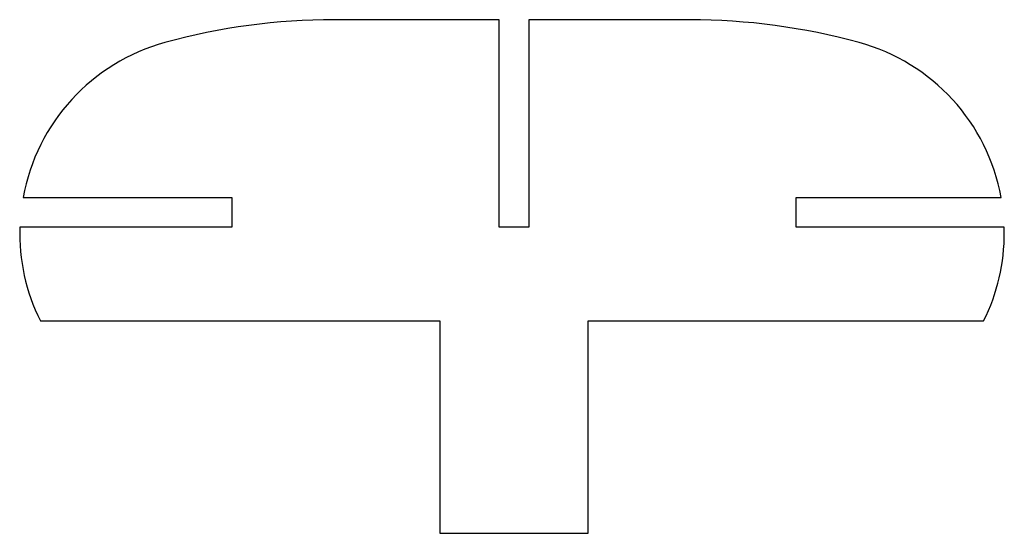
# Model space of a CAD drawing. Header units: millimetres. Extents: x 222.5 to 322.2, y -15.5 to 36.5.
import ezdxf

# ---------------------------------------------------------------- set-up
doc = ezdxf.new("R2010")
doc.units = ezdxf.units.MM
doc.layers.get('0').update_dxf_attribs({"linetype": 'CONTINUOUS'})

msp = doc.modelspace()

# ---------------------------------------------------------------- linework, layer by layer
for p, q in [((271.046, 36.491), (254.347, 36.491)), ((271.046, 15.481), (271.046, 36.491)), ((290.346, 36.484), (274.046, 36.484)), ((274.046, 36.484), (274.046, 15.481)), ((222.825, 18.481), (243.972, 18.481)), ((243.972, 18.481), (243.972, 15.481)), ((301.121, 15.481), (301.121, 18.481)), ((301.121, 18.481), (321.906, 18.481)), ((243.972, 15.481), (222.484, 15.481)), ((274.046, 15.481), (271.046, 15.481)), ((322.217, 15.481), (301.121, 15.481)), ((322.217, 14.981), (322.217, 15.481)), ((224.568, 5.981), (265.046, 5.981)), ((265.046, 5.981), (265.046, -15.519)), ((280.046, -15.519), (280.046, 5.981)), ((280.046, 5.981), (320.125, 5.981)), ((265.046, -15.519), (280.046, -15.519))]:
    msp.add_line(p, q)
for centre, radius, start, end in [((254.356, -28.514), 65.005, 90.00807, 105.30997), ((290.347, -28.521), 65.005, 74.6924, 90.0005), ((242.489, 14.914), 19.985, 105.37011, 169.71971), ((302.244, 14.898), 19.985, 10.32655, 74.72851), ((242.472, 14.886), 19.997, 178.2951, 206.44415), ((302.221, 14.886), 19.997, -26.44415, 0.27202)]:
    msp.add_arc(centre, radius, start, end)

doc.saveas('drawing.dxf')
